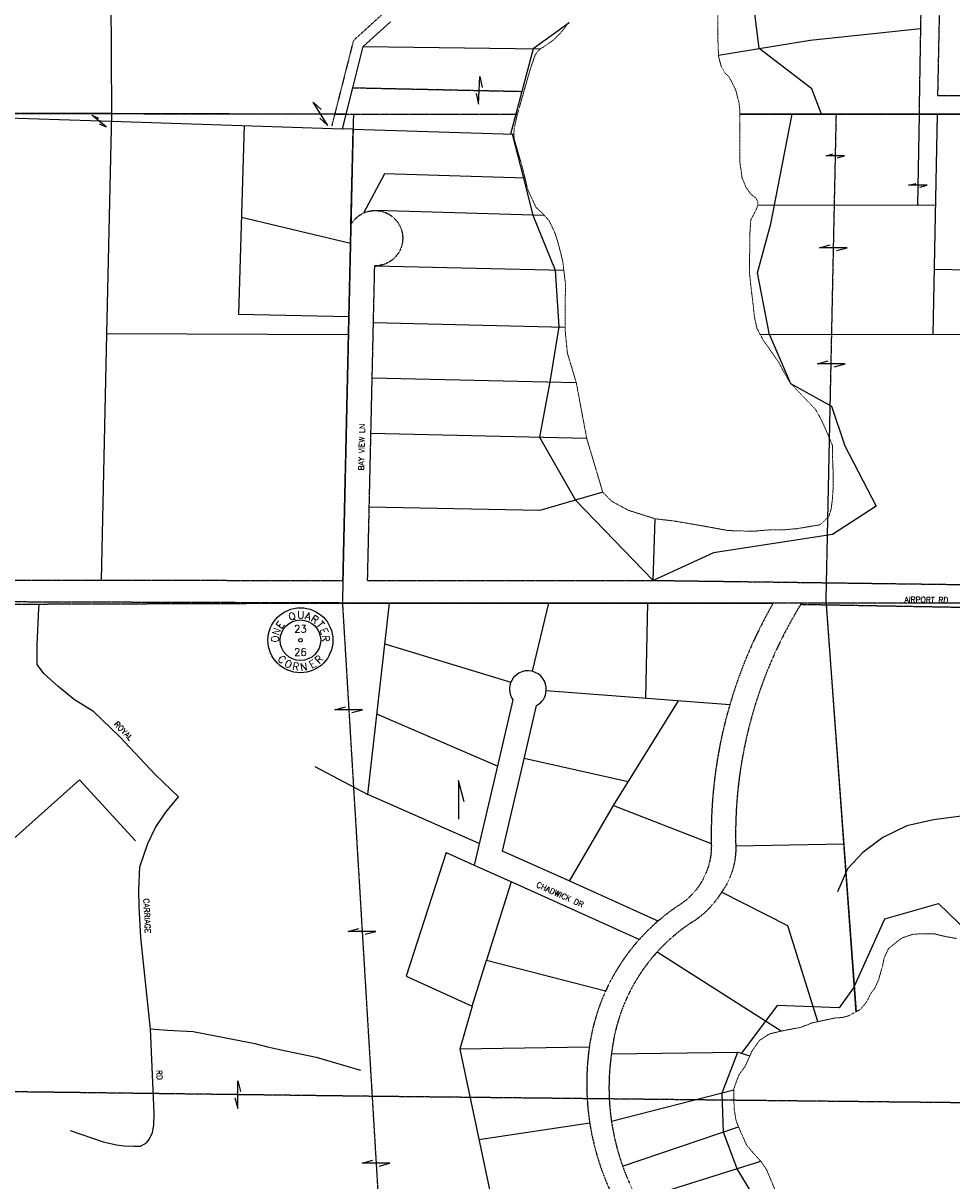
# Model space of a CAD drawing. Extents: x 382064 to 394843, y 99495 to 121971.
# Tile 13 of 36: x 384700 to 387217, y 109072 to 112209. Entities that reach past the tile are written whole.
import ezdxf
from ezdxf.enums import TextEntityAlignment as Align

# ---------------------------------------------------------------- set-up
doc = ezdxf.new("R2010")
doc.units = 0
doc.header["$LTSCALE"] = 0.005
doc.header["$MEASUREMENT"] = 0
for name, pattern in [('DGN Style 6', [74.75, 25, -12.5, 6.25, -12.5, 6, -12.5]), ('Erwl', [0.8, 0.175, -0.05, 0.35, -0.05, 0.175]), ('HIDDEN2', [0.1875, 0.125, -0.0625]), ('PHANTOM', [2.5, 1.25, -0.25, 0.25, -0.25, 0.25, -0.25])]:
    doc.linetypes.add(name, pattern=pattern)
for name, color, linetype in [('17N', 7, 'Continuous'), ('20H', 2, 'Continuous'), ('30F', 1, 'PHANTOM'), ('30Q', 1, 'PHANTOM'), ('30S', 1, 'PHANTOM'), ('Y', 2, 'Continuous')]:
    doc.layers.add(name, color=color, linetype=linetype)
for name, color, linetype, lineweight in [('E_RW_Existing', 1, 'Erwl', 25), ('E_RW_Property', 1, 'Continuous', 25), ('E_WTR', 4, 'DGN Style 6', 15)]:
    doc.layers.add(name, color=color, linetype=linetype, lineweight=lineweight)
doc.styles.add('R', font='ROMANS.shx', dxfattribs={"height": 35})
doc.styles.add('T', font='TXT.shx', dxfattribs={"height": 20})

# ---------------------------------------------------------------- blocks, each defined once
blk = doc.blocks.new('Q', base_point=(2908.2, 2882.1))
at = {"layer": 'Y'}
for radius in [88, 55, 5]:
    blk.add_circle((2908.2, 2882.1), radius, dxfattribs=at)
at = {"layer": 'Y', "style": 'T'}
for s, rotation, p in [('Q', 20, (2889, 2937.8)), ('A', 343, (2926.4, 2938.2)), ('R', 326, (2942, 2930.4)), ('E', 54, (2861.2, 2917.6)), ('T', 309, (2954.7, 2918.4)), ('O', 88, (2849.4, 2885.2)), ('N', 71, (2852.8, 2902.3)), ('E', 292, (2963.2, 2903.2)), ('R', 275, (2967, 2886.2)), ('C', 317.5308, (2851.5, 2822.7)), ('O', 334.5308, (2871.3, 2808.7)), ('E', 28.5308, (2945.9, 2809.1)), ('R', 45.5308, (2965.6, 2823.3)), ('R', 351.5308, (2894.4, 2801.1)), ('N', 8.5308, (2918.7, 2800.6))]:
    blk.add_text(s, height=20, rotation=rotation, dxfattribs=at).set_placement(p, align=Align.CENTER)
blk.add_text('U', height=20, dxfattribs=at).set_placement((2909.3, 2941), align=Align.CENTER)
for tag, p in [('N', (2908.2, 2912.9)), ('W', (2875.2, 2882.1)), ('E', (2939, 2882.1)), ('S', (2908.2, 2850.2))]:
    blk.add_attdef(tag, text='', height=20, dxfattribs=at).set_placement(p, align=Align.MIDDLE)
blk = doc.blocks.new('H')
at = {"layer": '20H', "color": 2}
for p, q in [((0, 25), (5.2, 5.7)), ((0, -25), (0, 25)), ((-5.2, -5.7), (0, -25))]:
    blk.add_line(p, q, dxfattribs=at)
blk = doc.blocks.new('H1')
at = {"layer": '20H', "color": 2}
for p, q in [((5.2, 15.4), (0, 34.7)), ((0, 34.7), (0, 0))]:
    blk.add_line(p, q, dxfattribs=at)

msp = doc.modelspace()

# ---------------------------------------------------------------- linework, layer by layer
at = {"layer": '30F', "linetype": 'PHANTOM'}
for p, q in [((382970.3, 111967.5), (385594.9, 111962.9)), ((385594.9, 111962.9), (386039.4, 111962.8)), ((386875.8, 110637.8), (386903.7, 111962.8)), ((386875.8, 110637.8), (386956.3, 109529.9)), ((385646.1, 109301), (383015.6, 109334.4)), ((388302.2, 109272.1), (385646.1, 109301))]:
    msp.add_line(p, q, dxfattribs=at)
at = {"layer": '30F', "linetype": 'PHANTOM', "flags": 128}
msp.add_lwpolyline([(386642.2, 111962.8), (386683.5, 111962.8), (388212.6, 111962.4)], dxfattribs=at)
at = {"layer": '30Q', "linetype": 'PHANTOM'}
for p, q in [((385594.9, 111962.8), (385565, 110637.9)), ((385565, 110637.9), (385726, 107964.1))]:
    msp.add_line(p, q, dxfattribs=at)
at = {"layer": '30S'}
for p, q in [((385565, 110637.9), (384254.5, 110642.1)), ((388186.6, 110637.7), (385565, 110637.9))]:
    msp.add_line(p, q, dxfattribs=at)
at = {"layer": 'E_RW_Existing'}
for p, q in [((384243.5, 110699.5), (385566.4, 110699.3)), ((384254.7, 110633.5), (385565, 110637.9)), ((385565, 110637.9), (386732.6, 110637.8)), ((388072.4, 110610.8), (386806.8, 110633.5))]:
    msp.add_line(p, q, dxfattribs=at)
for points in [[(388054, 113288), (388084.8, 112677.3), (388093.2, 112504.8), (388085.6, 112012.1), (387178.8, 112012.5), (387192.4, 112677.5), (387197.4, 112982.7), (387199.6, 113088.2), (387149.3, 113089.6), (387147.8, 112989.2), (387145.7, 112884.2), (387141.3, 112689.5), (387137.2, 112489.5), (387134.2, 112339.6), (387133.2, 112289.6), (387127.7, 111962.7)], [(388085.8, 111962.5), (387761.8, 111962.8), (387127.7, 111962.7)]]:
    msp.add_lwpolyline(points, dxfattribs=at)
at = {"layer": 'E_RW_Existing', "flags": 128}
for points in [[(385566.4, 110699.3), (385588.2, 111663.5, -0.156128), (385622, 111694.5, -0.113365), (385655.2, 111701.4, -0.999433), (385651.7, 111551.5), (385632.4, 110699.3), (386361.5, 110699.2), (386407.4, 110699.2), (386459, 110698.5), (387854.4, 110679.7)], [(386732.6, 110637.8, 0.059785), (386615, 110362.6, 0.076502), (386564.8, 109983.8, -0.259773), (386478, 109819.4, 0.064843), (386369.8, 109726.5, 0.076082), (386278.4, 109586.7, 0.001057), (386277.4, 109584.6, 0.071215), (386234, 109434.3, 0.002875), (386233.2, 109428, 0.071457), (386235.3, 109229.2, 0.003771), (386237, 109218.8, 0.067639), (386293.3, 109039.2, 0.003991), (386298.2, 109029.1, 0.015286), (386318.1, 108991.3, -0.039951), (386377.7, 108863.5, -0.004547), (386383.1, 108848.3, -0.055298), (386427.1, 108658.4, -0.004148), (386428.7, 108643.9, -0.020889), (386433, 108570.1), (386433.3, 108441.5)], [(386806.8, 110633.5, 0.066828), (386678.3, 110344.1, 0.076494), (386630.8, 109985.2, -0.171119), (386592.4, 109854, -0.102233), (386522.3, 109779.1, 0.070211), (386417.8, 109692.2, 0.155765), (386295.1, 109423, 0.00262), (386294.1, 109416.5, 0.072535), (386294.1, 109233.7, 0.04967), (386324.5, 109111.9, 0.039468), (386365.4, 109020.9, 0.005693), (386372.5, 109008.3, -0.01671), (386401, 108953.3, -0.026693), (386438.7, 108861.9, -0.026491), (386466.4, 108767.7, -0.054383), (386491.2, 108568.1, -0.000358), (386491.2, 108566.8), (386500.4, 107862, -0.137096), (386436, 107619.9, 0.106807), (386396.2, 107499.5, 0.062053), (386397.5, 107425.4, -0.145559), (386368.6, 107229.4, 0.093486), (386309.4, 106997.4, 0.087007), (386333.8, 106775.8, -2.493641), (386268.8, 106763.1)]]:
    msp.add_lwpolyline(points, format="xyb", dxfattribs=at)
at = {"layer": 'E_RW_Property'}
for p, q in [((384931.5, 113252.9), (384938.9, 111963.9)), ((386694.2, 112140.2), (386670.5, 112338.4)), ((385621.5, 112145.6), (385695.5, 112212.9)), ((386179.6, 112210.2), (386082.1, 112139.7)), ((386832.6, 112162.8), (387131.6, 112194.8)), ((386584.2, 112122.2), (386832.6, 112162.8)), ((385593.2, 112034.2), (385621.5, 112145.6)), ((385621.5, 112145.6), (386101.5, 112139.5)), ((386082.1, 112139.7), (386051.4, 112024.3)), ((386836.9, 112031.6), (386694.2, 112140.2)), ((385564.9, 111922.7), (385593.2, 112034.2)), ((386051.4, 112024.3), (386020.8, 111908.4)), ((386863.7, 111962.8), (386836.9, 112031.6)), ((384938.9, 111963.9), (384282.7, 111965)), ((384282.7, 111965), (384938.4, 111943.4)), ((384938.9, 111963.9), (384926, 111367.1)), ((385575.1, 111962.8), (384938.9, 111963.9)), ((387127.7, 111962.7), (386642.2, 111962.8)), ((386726.2, 111665), (386783.8, 111962.8)), ((387127.7, 111962.7), (387123.2, 111715.5)), ((387166.1, 111365.6), (387177.4, 111962.7)), ((384938.4, 111943.4), (385564.9, 111922.7)), ((385299.1, 111931.5), (385283.6, 111420.5)), ((385594, 111921.5), (385564.9, 111922.7)), ((385588.2, 111663.5), (385594, 111921.5)), ((385594, 111921.5), (386029.9, 111908.2)), ((386025, 111908.3), (386055.6, 111789.2)), ((385679.4, 111800.7), (385622, 111694.5)), ((386060, 111789.1), (385679.4, 111800.7)), ((386055.6, 111789.3), (386081.5, 111688.5)), ((387172.8, 111715.6), (386690.4, 111715)), ((385291.6, 111683), (385587.1, 111613)), ((386112.8, 111687.6), (385655.2, 111701.4)), ((386081.5, 111688.5), (386141.4, 111540.1)), ((386690.2, 111532.4), (386726.2, 111665)), ((385651.7, 111551.5), (386165.1, 111539.5)), ((386141.4, 111540.1), (386151.9, 111386.2)), ((386722.8, 111365), (386690.2, 111532.4)), ((385648.3, 111397.9), (386168.5, 111385.8)), ((384926, 111367.1), (384910.8, 110699.4)), ((385581.5, 111364.5), (384926, 111367.1)), ((386151.9, 111386.2), (386126.8, 111236.8)), ((387267, 111365.7), (386697.6, 111365)), ((386722.7, 111365), (386779.5, 111233.1)), ((385644.9, 111247.9), (386198.8, 111235.1)), ((386126.8, 111236.8), (386099, 111087.3)), ((386779.5, 111233.1), (386890.3, 111171.3)), ((386890.3, 111171.3), (386926.3, 111064.1)), ((385641.5, 111098), (386227, 111084.4)), ((386099, 111087.3), (386196.6, 110916.9)), ((386926.3, 111064.1), (387011.6, 110900.5)), ((386270.5, 110938.5), (386099.9, 110888.7)), ((386099.9, 110888.7), (385636.9, 110898)), ((386407.4, 110699.2), (386196.6, 110916.9)), ((387011.6, 110900.5), (386893.5, 110823.2)), ((386407.4, 110699.2), (386413, 110866.1)), ((386893.5, 110823.2), (386571, 110774.2)), ((386571, 110774.2), (386407.4, 110699.2)), ((385633.6, 110119.3), (385692.7, 110637.9)), ((386123.2, 110637.8), (386079.5, 110452.8)), ((386387.5, 110379.7), (386392.6, 110637.8)), ((386876.2, 110632.3), (386957.1, 109530.3)), ((385680, 110527.1), (386021.5, 110423.3)), ((386614.9, 110362.4), (386117.5, 110400.3)), ((386299.3, 110089.1), (386475.5, 110373)), ((385984.9, 110196.2), (385658.4, 110336.9)), ((386339.1, 110153.2), (386057.5, 110216.5)), ((385490.2, 110195), (385633.6, 110119.3)), ((384624.8, 109955.9), (384852.9, 110158.4)), ((384852.9, 110158.4), (385004.4, 109993.6)), ((385935.6, 109986.3), (385633.6, 110119.3)), ((386180.6, 109883.9), (386299.3, 110089.1)), ((386299.3, 110089.1), (386564.8, 109986.2)), ((385846.4, 109961.9), (385738.1, 109626.9)), ((386631, 109979.9), (386923.7, 109984.9)), ((386022.3, 109882.8), (385955.1, 109670.3)), ((386771.9, 109763.5), (386592.4, 109854)), ((387034.6, 109782.5), (387180.6, 109823.7)), ((387180.6, 109823.7), (387318, 109689.9)), ((386952.2, 109597.9), (387034.6, 109782.5)), ((386853.6, 109503.5), (386771.9, 109763.5)), ((386754, 109477.8), (386417.8, 109692.2)), ((385916.5, 109545.1), (385955.1, 109670.3)), ((385955.1, 109670.3), (386278.4, 109586.7)), ((385738.1, 109626.9), (385916.5, 109545.1)), ((386952.2, 109597.9), (386911.2, 109541)), ((386742.9, 109547.1), (386646.6, 109417.7)), ((386911.2, 109541), (386742.9, 109547.1)), ((385916.5, 109545.1), (385882.9, 109429)), ((386234, 109434.3), (385882.9, 109429)), ((385882.9, 109429), (386058.5, 108605.7)), ((386294.1, 109416.5), (386636.9, 109420.5)), ((386594.2, 109310.8), (386636.9, 109420.5)), ((386636.9, 109420.5), (386669.4, 109411.2)), ((386294.1, 109233.7), (386626.1, 109319)), ((386598.2, 109203.9), (386594.2, 109310.8)), ((385935, 109184.5), (386235.3, 109229.2)), ((386324.5, 109111.9), (386638.8, 109218.2)), ((386635, 109105.1), (386598.2, 109203.9)), ((386365.4, 109020.9), (386699, 109125)), ((386693.3, 109008.1), (386635, 109105.1))]:
    msp.add_line(p, q, dxfattribs=at)
at = {"layer": 'E_RW_Property', "linetype": 'HIDDEN2'}
msp.add_line((385593.2, 112034.2), (386051.4, 112024.3), dxfattribs=at)
at = {"layer": 'E_RW_Property', "linetype": 'HIDDEN2', "flags": 128}
msp.add_lwpolyline([(385183.9, 113291.7), (385232, 113292.7), (385351.2, 113287.2), (385461.7, 113283.3), (385709, 113275), (385728.8, 113226.9), (385717.8, 113130.6), (385729.4, 112990.6), (385800.6, 112772.7), (385784.7, 112646.1), (385795.9, 112550.8), (385759.3, 112311.3), (385594.7, 112161.8), (385535.9, 111930.2)], dxfattribs=at)
at = {"layer": 'E_RW_Property'}
for points in [[(387690.3, 111532.1), (387169.5, 111541.5)], [(385283.6, 111420.5), (385582.6, 111414.5)]]:
    msp.add_lwpolyline(points, dxfattribs=at)
at = {"layer": 'E_RW_Property', "flags": 128}
for points in [[(384827.5, 109208.4), (384916.4, 109178.2), (384953.1, 109169.9), (384972.3, 109166.7), (385000.2, 109165.8), (385017.6, 109166.5), (385033.9, 109175.1), (385041.2, 109183.8), (385050.4, 109203.2), (385054.2, 109223.3), (385054.9, 109255.9), (385044.7, 109484.1), (385044.4, 109491.3), (385018.9, 109731.5), (385014.2, 109815.9), (385013.3, 109859.7), (385016.2, 109923.2), (385038, 109985.9), (385058.1, 110029.8), (385086.1, 110071.1), (385121.1, 110112.8), (385058.6, 110171.9), (384960.8, 110276.1), (384890.2, 110344.2), (384839.1, 110375.1), (384793.4, 110412.4), (384755.7, 110446.5), (384738.1, 110471.2), (384737.4, 110503.6), (384738, 110524.1), (384742.2, 110624.6), (384743.8, 110635.1)], [(387864.9, 109451.9), (387847.8, 109558), (387789.6, 109664.1), (387752, 109708.6), (387697.2, 109759.9), (387642.4, 109807.8), (387597.9, 109859.2), (387545.7, 109947.3), (387491.8, 109985.8), (387392.6, 110040.6), (387324.1, 110057.7), (387248.8, 110061.1), (387166.7, 110050.8), (387094.8, 110033.7), (387029.8, 110002.9), (386975, 109961.8), (386934, 109917.4), (386906.6, 109855.7)], [(385846.4, 109961.9), (385921.9, 109927.9)], [(385044.7, 109484.1), (385090.7, 109480.2), (385160.8, 109476.8), (385277.5, 109454.6), (385328.1, 109444.7), (385361.8, 109435.3), (385412, 109424.5), (385493.6, 109407.4), (385614.3, 109371.7)]]:
    msp.add_lwpolyline(points, dxfattribs=at)
msp.add_lwpolyline([(386420.5, 109776.1), (386181, 109883.8), (385998.6, 109965.8), (386058.1, 110218.9), (386091.2, 110360.1, 0.256602), (386117.6, 110400.4, 0.369556), (386079.1, 110452.9, 0.391733), (386020.1, 110419.5, 0.236769), (386027, 110375.2), (385985.8, 110199.9), (385921.9, 109927.9), (386030, 109879.3), (386369.8, 109726.5)], format="xyb", dxfattribs=at)
at = {"layer": 'E_WTR'}
for points in [[(386582.6, 112245), (386582.4, 112189.6), (386582.8, 112160.5), (386584.3, 112119.1), (386591.7, 112091.8), (386602.3, 112073), (386612.7, 112064), (386630.9, 112028.4), (386639.3, 111995.2), (386642.2, 111973.6), (386642.4, 111943.7), (386642.1, 111906.4), (386641.9, 111870.8), (386641.9, 111834.1), (386648.1, 111789.9), (386658.7, 111764.6), (386672.2, 111745.5), (386686.1, 111735), (386690.5, 111725.5), (386690.7, 111715.5), (386685.4, 111701.8), (386671.8, 111675.8), (386669.7, 111648), (386668.9, 111606), (386668.6, 111570.6), (386668.4, 111530.4), (386673.3, 111484.6), (386676.9, 111455.9), (386681.7, 111413), (386688.6, 111382), (386704.9, 111351.2), (386747.3, 111290.3), (386760.4, 111265.6), (386779.5, 111233.1), (386847.8, 111161.7), (386863.8, 111132.5), (386880, 111096.1), (386892.9, 111065.2), (386893.2, 111031.8), (386894.6, 111000), (386895.3, 110978), (386895.1, 110951.5), (386892.9, 110919.1), (386889.6, 110893.1), (386883.5, 110872.7), (386859.7, 110849.9), (386795.4, 110839.2), (386761.8, 110836.4), (386727.6, 110836.3), (386694.8, 110834), (386681.6, 110832.2), (386610.9, 110834.2), (386543.9, 110846.4), (386465.9, 110859.8), (386413, 110866.1)], [(386112.8, 111687.6), (386112.8, 111687.6), (386105.8, 111695.2), (386089.9, 111709.7), (386068.1, 111756.5), (386051.1, 111824.6), (386030.5, 111895.4), (386029.9, 111908.2), (386029.8, 111909.7), (386030.2, 111917), (386030.5, 111923.6), (386033.2, 111935.3), (386037.8, 111957.1), (386074.1, 112084.5), (386086.7, 112121), (386092.4, 112130.7), (386096, 112134.7), (386101.7, 112139.6), (386114, 112147.3), (386138.3, 112164.6), (386154.7, 112181.1), (386168.1, 112197), (386178.6, 112211.7)], [(386198.8, 111235.1), (386198.8, 111235.1), (386174.7, 111315.5), (386168.4, 111379.5), (386168.8, 111415.9), (386168.9, 111443.7), (386169.2, 111477.7), (386169.2, 111505), (386162.3, 111562.4), (386152.6, 111603), (386141.6, 111639.3), (386125.5, 111673.8), (386112.8, 111687.6)], [(386413, 110866.1), (386340.4, 110889), (386295.3, 110913.3), (386270.5, 110938.5), (386227, 111084.4), (386198.8, 111235.1)], [(386957.1, 109530.3), (386969, 109536.7), (386985.2, 109556.3), (386997.9, 109580.8), (387007.8, 109593.9), (387018.1, 109617.1), (387028, 109651.9), (387033.1, 109675.8), (387044.9, 109701.3), (387068.8, 109720.9), (387082.2, 109730.4), (387112.2, 109740.7), (387138.1, 109741.3), (387170.5, 109741.1), (387197.8, 109734.5), (387229.7, 109728.8)], [(386669.4, 109411.2), (386674.4, 109422.8), (386695.2, 109452.6), (386722.8, 109470.4), (386753.5, 109477.7), (386776.7, 109482.4), (386806.1, 109487.7), (386838.2, 109500.2), (386900.2, 109513.4), (386920.9, 109514.9), (386936.4, 109519.2), (386957.1, 109530.3)], [(386749.4, 109018.6), (386749, 109020.1), (386714.2, 109103.2), (386699.1, 109124.9), (386680.1, 109145.5), (386660.5, 109169.1), (386645.9, 109201.2), (386632.3, 109233.5), (386626.7, 109265.7), (386625.9, 109294), (386626.1, 109323.2), (386640.2, 109360.2), (386656.2, 109381.7), (386664.8, 109400.7), (386669.4, 109411.2)]]:
    msp.add_lwpolyline(points, dxfattribs=at)

# ---------------------------------------------------------------- block references
at = {"layer": '20H', "xscale": 1.5, "yscale": 1.5, "zscale": 1.5}
for p, rotation in [((385935.8, 112026.7), 357.540561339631), ((385505.8, 111963.5), 32.15325536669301), ((386895.6, 111600.6), 90), ((386889.9, 111285.9), 90), ((385582.3, 110348.6), 90), ((385618.1, 109748.1), 90), ((385656.3, 109119.9), 90)]:
    msp.add_blockref('H', p, dxfattribs=dict(at, rotation=rotation))
at = {"layer": '20H'}
for p, rotation in [((384905, 111944.2), 50.73275940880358), ((386901, 111849.5), 90), ((387124.6, 111769.8), 90)]:
    msp.add_blockref('H', p, dxfattribs=dict(at, rotation=rotation))
for name, p, xscale, yscale, zscale in [('H1', (385879.4, 110052.6), 3, 3, 3), ('H', (385281.2, 109305.9), 1.5, 1.5, 1.5)]:
    msp.add_blockref(name, p, dxfattribs=dict(at, xscale=xscale, yscale=yscale, zscale=zscale))
at = {"layer": 'Y'}
msp.add_blockref('Q', (385451.2, 110536.9), dxfattribs=at).add_auto_attribs({'N': '23', 'S': '26'})

# ---------------------------------------------------------------- texts
at = {"layer": '17N', "style": 'R'}
msp.add_text('BAY VIEW LN', height=15, rotation=88.6991, dxfattribs=at).set_placement((385623.3, 110996.8))
for s, rotation, p in [('AIRPORT RD', 359.1198, (387147.6, 110639.2)), ('ROYAL', 314.4494, (384966.5, 110286.4)), ('CHADWICK DR', 335.7568, (386151.8, 109840.8)), ('CARRIAGE', 272.6312, (385028.2, 109789.8)), ('RD', 273.1126, (385061.7, 109358.6))]:
    msp.add_text(s, height=15, rotation=rotation, dxfattribs=at).set_placement(p, align=Align.CENTER)

doc.saveas('drawing.dxf')
